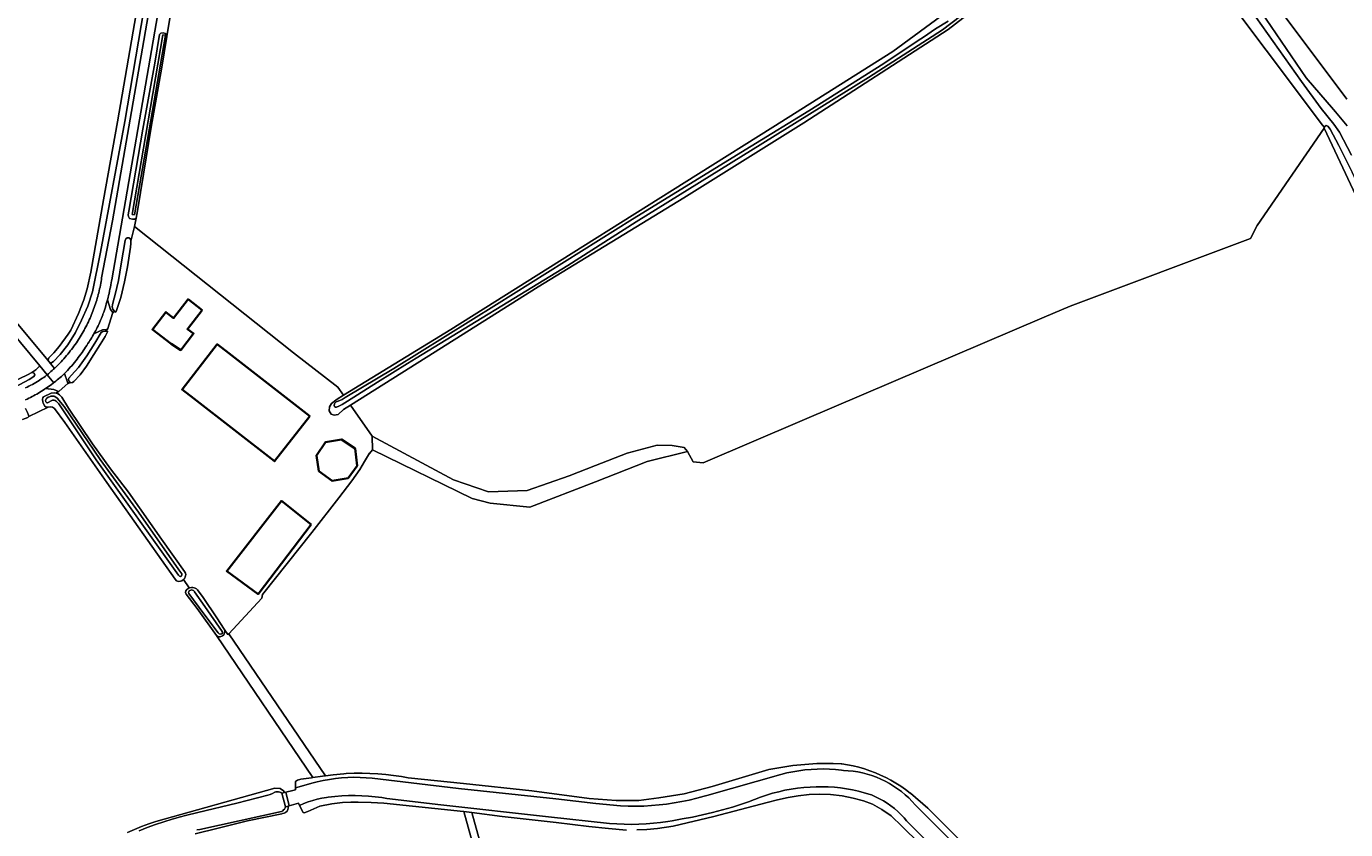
# Model space of a CAD drawing. Header units: metres. Extents: x 152737 to 157444, y 374779 to 378487.
# Tile 9 of 95: x 153806 to 154256, y 375577 to 375851. Entities that reach past the tile are written whole.
import ezdxf
from ezdxf.enums import TextEntityAlignment as Align

# ---------------------------------------------------------------- set-up
doc = ezdxf.new("R2010")
doc.units = ezdxf.units.M
for name, color, linetype, lineweight in [('B-XX-OG-BEBOUWING-GV', 7, 'Continuous', 35), ('B-XX-OG-BEBOUWING-T18', 10, 'Continuous', 18), ('B-XX-OG-TERREIN_CULTUURSCHEIDING-GV', 7, 'Continuous', 18), ('B-XX-OG-TOPOGRAFIE-GV', 7, 'Continuous', 18), ('B-XX-OG-WATER-GV', 130, 'Continuous', 18), ('B-XX-OG-WATER_SLOOT-GV', 120, 'Continuous', 18), ('B-XX-OG-WEG-GV', 7, 'Continuous', 18)]:
    doc.layers.add(name, color=color, linetype=linetype, lineweight=lineweight)
doc.styles.add('NLCS-ISO-M-T18', font='NLCS-ISO.ttf', dxfattribs={"height": 1.8})

msp = doc.modelspace()

# ---------------------------------------------------------------- linework, layer by layer
at = {"layer": 'B-XX-OG-BEBOUWING-GV'}
for points in [[(153865.99, 375754.082), (153861.24, 375757.752), (153856.29, 375751.331), (153853.68, 375753.352), (153849.1, 375747.412), (153855.43, 375742.522), (153858.754, 375740.422), (153863.082, 375746.058), (153860.974, 375747.573)], [(153902.667, 375717.948), (153875.13, 375739.35), (153871.18, 375742.422), (153859.2, 375726.982), (153863.15, 375723.92), (153890.726, 375702.557)], [(153915.779, 375696.8), (153918.824, 375701.027), (153918.158, 375706.897), (153913.547, 375710.003), (153907.998, 375709.02), (153904.955, 375704.537), (153905.809, 375699.243), (153910.294, 375695.88)], [(153903.111, 375680.988), (153893, 375689.068), (153874.416, 375665.188), (153885.048, 375657.34)]]:
    msp.add_lwpolyline(points, close=True, dxfattribs=at)
at = {"layer": 'B-XX-OG-TERREIN_CULTUURSCHEIDING-GV'}
for points in [[(154275.591, 376059.627), (154244.546, 376034.532), (154201.064, 375999.05), (154167.921, 375972.121), (154154.713, 375961.479), (154155.263, 375960.334), (154256.008, 375825.895)], [(154256.008, 375825.895), (154155.263, 375960.334)], [(154160.211, 375880.642), (154120.163, 375849.634), (154070.998, 375817.87), (154030.116, 375792.29), (153980.509, 375762.008), (153942.383, 375737.918), (153916.526, 375721.72), (153923.944, 375711.113), (153951.635, 375696.193), (153963.551, 375692.124), (153976.705, 375692.565), (153991.095, 375697.631), (154000, 375701.089), (154010.776, 375705.274), (154021.028, 375708.002), (154026.106, 375707.924), (154030.266, 375707.261), (154031.439, 375705.87), (154033.271, 375702.355), (154036.732, 375702.034), (154070.408, 375716.404), (154152.928, 375751.617), (154161.746, 375755.379), (154223.218, 375778.431), (154225.435, 375782.865), (154248.34, 375815.965), (154248.368, 375816.221), (154247.747, 375817.054), (154190.476, 375893.295)], [(154190.476, 375893.295), (154247.747, 375817.054), (154248.368, 375816.221), (154248.474, 375816.472), (154248.937, 375816.875), (154249.565, 375816.67), (154250.348, 375815.719), (154253.353, 375810.16), (154257.883, 375800.99)], [(153846.161, 375856.338), (153839.662, 375818.28), (153831.408, 375773.77), (153828.671, 375760.326), (153827.072, 375755.36), (153824.926, 375750.652), (153822.838, 375746.407), (153820.208, 375742.258), (153817.644, 375738.921), (153815.401, 375736.545), (153814.495, 375735.983), (153813.93, 375736.489), (153813.502, 375737.071), (153813.407, 375736.997), (153815.721, 375734.218), (153816.62, 375735.086), (153817.491, 375735.982), (153817.963, 375736.484), (153818.43, 375736.991), (153818.89, 375737.504), (153819.345, 375738.022), (153819.793, 375738.546), (153820.235, 375739.074), (153820.672, 375739.608), (153821.102, 375740.146), (153821.525, 375740.69), (153821.942, 375741.238), (153822.354, 375741.792), (153822.758, 375742.35), (153823.156, 375742.912), (153823.547, 375743.48), (153823.932, 375744.051), (153824.132, 375744.354), (153824.477, 375744.912), (153824.816, 375745.474), (153825.148, 375746.04), (153825.472, 375746.61), (153825.79, 375747.184), (153826.101, 375747.762), (153826.405, 375748.344), (153826.701, 375748.929), (153826.99, 375749.518), (153827.273, 375750.11), (153827.548, 375750.706), (153827.815, 375751.305), (153828.076, 375751.907), (153828.329, 375752.513), (153828.574, 375753.121), (153828.812, 375753.733), (153829.043, 375754.347), (153829.266, 375754.964), (153829.482, 375755.584), (153829.69, 375756.206), (153829.891, 375756.831), (153830.083, 375757.458), (153830.269, 375758.087), (153830.446, 375758.719), (153830.616, 375759.353), (153830.778, 375759.989), (153830.932, 375760.626), (153831.078, 375761.266), (153831.217, 375761.907), (153831.348, 375762.55), (153831.471, 375763.195), (153831.586, 375763.841), (153831.693, 375764.488), (153831.78, 375765.051), (153835.51, 375784.412), (153853.15, 375886.534)], [(153855.033, 375853.485), (153853.938, 375847.188), (153852.23, 375836.845), (153848.647, 375816.305), (153846.078, 375800.379), (153844.012, 375787.854), (153843.563, 375785.388), (153842.936, 375782.547), (153897.174, 375739.52), (153912.259, 375727.821), (153914.161, 375725.101), (153950.74, 375747.45), (153991.736, 375773.262), (154035.113, 375800.451), (154060.454, 375816.335), (154101.317, 375842.174), (154141.954, 375872.064)], [(154257.677, 375806.855), (154253.56, 375814.599), (154251.626, 375817.37), (154247.236, 375822.676), (154240.557, 375831.852), (154219.397, 375861.984)], [(153710.72, 375860.297), (153813.407, 375736.997), (153813.502, 375737.071), (153813.793, 375737.767), (153815.537, 375739.46), (153817.318, 375741.616), (153820.385, 375745.858), (153821.285, 375747.206), (153823.879, 375752.839), (153825.674, 375757.586), (153826.848, 375761.351), (153828.053, 375766.988), (153832.429, 375791.566), (153837.165, 375818.142), (153843.589, 375854.903)], [(153851.94, 375860.92), (153835.19, 375764.312), (153835.148, 375764.056), (153835.025, 375763.332), (153834.894, 375762.61), (153834.755, 375761.889), (153834.608, 375761.17), (153834.453, 375760.453), (153834.291, 375759.737), (153834.121, 375759.023), (153833.943, 375758.311), (153833.757, 375757.601), (153834.83, 375754.311), (153835.589, 375753.181), (153835.646, 375753.097), (153836.043, 375753.778), (153835.568, 375754.352), (153835.352, 375755.148), (153835.454, 375755.819), (153835.673, 375756.834), (153836.338, 375759.355), (153836.969, 375761.791), (153837.491, 375764.102), (153838.453, 375769.859), (153839.74, 375777.758), (153840.048, 375778.378), (153840.485, 375778.639), (153841.082, 375778.616), (153841.575, 375778.32), (153841.768, 375777.58), (153842.936, 375782.547), (153843.563, 375785.388), (153843.089, 375785.058), (153842.299, 375785.043), (153841.316, 375785.221), (153840.917, 375785.895), (153840.86, 375786.513), (153841.049, 375787.769), (153845.792, 375815.702), (153849.845, 375838.206), (153851.513, 375847.921), (153851.954, 375848.415), (153852.71, 375848.492), (153853.528, 375848.225), (153853.897, 375847.671), (153853.938, 375847.188), (153855.033, 375853.485)], [(154225.168, 375858.138), (154242.23, 375833.141), (154251.497, 375822.342), (154252.176, 375821.551), (154256.155, 375816.822)], [(154263.659, 375783.487), (154248.34, 375815.965), (154225.435, 375782.865), (154223.218, 375778.431), (154161.746, 375755.379), (154152.928, 375751.617), (154070.408, 375716.404), (154036.732, 375702.034), (154033.271, 375702.355), (154031.439, 375705.87), (154017.696, 375702.472), (154000, 375695.616), (153977.65, 375686.956), (153964.203, 375688.286), (153957.997, 375689.911), (153924.009, 375706.462), (153923.081, 375705.261), (153923.01, 375705.294), (153921.362, 375702.466), (153919.713, 375699.79), (153916.981, 375695.865), (153912.614, 375690.171), (153903.357, 375678.342), (153886.556, 375657.143), (153886.328, 375655.924), (153875.097, 375643.807), (153908.093, 375595.423), (153910.618, 375595.724), (153914.269, 375596.113), (153915.126, 375596.197), (153917.817, 375596.296), (153920.511, 375596.314), (153923.203, 375596.252), (153925.893, 375596.11), (153928.577, 375595.888), (153931.254, 375595.587), (153933.92, 375595.207), (153936.243, 375594.809), (153955.019, 375592.816), (153978.356, 375590.323), (153997.882, 375587.751), (154007.122, 375587.009), (154014.798, 375587.064), (154021.66, 375587.922), (154030.25, 375589.253), (154039.812, 375591.804), (154059.105, 375597.541), (154061.809, 375598.083), (154064.528, 375598.546), (154067.258, 375598.93), (154069.999, 375599.235), (154072.748, 375599.46), (154075.502, 375599.605), (154078.259, 375599.67), (154081.016, 375599.656), (154083.772, 375599.561), (154084.016, 375599.549), (154085.958, 375599.233), (154087.886, 375598.838), (154089.796, 375598.366), (154091.686, 375597.816), (154093.551, 375597.19), (154095.39, 375596.488), (154097.199, 375595.713), (154098.974, 375594.864), (154100.714, 375593.944), (154102.414, 375592.954), (154104.074, 375591.896), (154105.688, 375590.771), (154107.256, 375589.582), (154107.374, 375589.488), (154113.221, 375584.424), (154141.066, 375556.69)], [(153805.828, 375727.543), (153806.427, 375727.834), (153807.022, 375728.133), (153807.613, 375728.438), (153808.201, 375728.751), (153808.785, 375729.071), (153809.365, 375729.398), (153809.941, 375729.732), (153810.161, 375729.862), (153810.635, 375730.175), (153811.104, 375730.495), (153811.569, 375730.821), (153812.03, 375731.154), (153812.486, 375731.493), (153812.936, 375731.838), (153813.196, 375732.042), (153810.712, 375735.037), (153809.302, 375733.684), (153808.011, 375732.762), (153808.796, 375732.615), (153808.997, 375731.996), (153808.641, 375731.42), (153807.071, 375730.427), (153802.147, 375727.859)], [(153805.884, 375720.571), (153806.503, 375719.136), (153806.877, 375718.269), (153806.974, 375717.835), (153813.579, 375720.939), (153812.913, 375721.024), (153812.316, 375721.452), (153811.833, 375722.436), (153811.688, 375722.731), (153811.593, 375723.693), (153811.732, 375724.191), (153812.018, 375724.527), (153814.533, 375725.72), (153815.811, 375725.874), (153816.293, 375725.774), (153817.031, 375726.361), (153815.446, 375727.066), (153812.7, 375727.321), (153812.319, 375727.068), (153811.802, 375726.733), (153811.28, 375726.405), (153810.755, 375726.084), (153810.225, 375725.769), (153809.691, 375725.462), (153809.153, 375725.161), (153808.611, 375724.867), (153808.066, 375724.58), (153807.517, 375724.301), (153806.964, 375724.029), (153806.407, 375723.763), (153805.848, 375723.506)], [(153840.611, 375576.175), (153842.983, 375577.212), (153845.386, 375578.176), (153847.816, 375579.068), (153850.271, 375579.886), (153890.805, 375591.2), (153892.615, 375591.169), (153893.741, 375590.352), (153894.11, 375589.743), (153894.549, 375589.852), (153896.885, 375590.445), (153897.87, 375590.695), (153897.851, 375591.317), (153897.829, 375592.01), (153897.783, 375593.514), (153898.467, 375593.981), (153899.688, 375594.284), (153903.326, 375594.809), (153903.739, 375594.863), (153870.942, 375643.254), (153864.309, 375652.437), (153860.559, 375657.324), (153860.369, 375657.902), (153860.492, 375658.499), (153860.757, 375658.849), (153861.115, 375659.136), (153861.645, 375659.411), (153859.625, 375662.249), (153859.082, 375661.892), (153858.676, 375661.744), (153857.92, 375661.666), (153857.312, 375661.888), (153856.88, 375662.37), (153833.546, 375695.329), (153819.224, 375715.745), (153815.718, 375720.545), (153815.067, 375720.991), (153814.318, 375721.123), (153813.579, 375720.939), (153806.974, 375717.835), (153806.679, 375717.456), (153804.86, 375716.782)], [(154128.015, 375555.184), (154104.536, 375578.214), (154100.731, 375581.808), (154097.638, 375583.965), (154094.373, 375585.75), (154091.343, 375586.923), (154087.873, 375587.831), (154084.069, 375588.609), (154080.074, 375589.061), (154076.49, 375589.209), (154072.821, 375589.025), (154069.094, 375588.583), (154065.694, 375588.017), (154062.068, 375587.234), (154058.544, 375586.307), (154040.374, 375581.538), (154026.535, 375578.351), (154021.175, 375577.507), (154017.521, 375577.146), (154014.077, 375576.994)], [(153999.941, 375421.617), (153955.228, 375583.243), (153955.057, 375583.264), (153927.894, 375586.115), (153923.661, 375586.395), (153919.189, 375586.416), (153916.711, 375586.446), (153913.818, 375586.379), (153910.196, 375585.915), (153906.133, 375585.138), (153902.078, 375583.338), (153900.772, 375582.887), (153900.433, 375582.899), (153899.224, 375585.345), (153898.832, 375586.14), (153895.716, 375585.178), (153895.274, 375585.068), (153895.297, 375584.424), (153895.215, 375583.987), (153894.971, 375583.413), (153894.379, 375582.943), (153893.928, 375582.712), (153893.446, 375582.554), (153893.217, 375582.507), (153881.417, 375580.098), (153871.506, 375577.619), (153863.663, 375575.72)], [(154010.644, 375576.898), (154004.457, 375577.527), (153997.715, 375578.197), (153986.615, 375579.554), (153968.267, 375581.64), (153957.875, 375582.918), (154000, 375431.188)]]:
    msp.add_lwpolyline(points, dxfattribs=at)
for points in [[(153657.636, 375701.749), (153659.306, 375702.105), (153659.751, 375702.344), (153660.413, 375702.504), (153691.53, 375708.155), (153724.231, 375714.069), (153753.926, 375719.595), (153782.008, 375724.829), (153786.713, 375725.703), (153791.198, 375726.716), (153792.921, 375726.965), (153796.546, 375727.877), (153800.352, 375729.098), (153803.956, 375730.745), (153806.556, 375731.978), (153808.011, 375732.762), (153809.302, 375733.684), (153810.712, 375735.037), (153707.94, 375858.977), (153593.942, 375803.283)], [(153859.625, 375662.249), (153861.645, 375659.411), (153862.348, 375659.573), (153862.807, 375659.574), (153863.26, 375659.496), (153863.692, 375659.341), (153864.092, 375659.114), (153864.465, 375658.8), (153866.345, 375656.164), (153870.99, 375649.245), (153873.544, 375645.407), (153874.793, 375643.529), (153875.097, 375643.807), (153886.328, 375655.924), (153886.556, 375657.143), (153903.357, 375678.342), (153912.614, 375690.171), (153916.981, 375695.865), (153919.713, 375699.79), (153921.362, 375702.466), (153923.01, 375705.294), (153923.081, 375705.261), (153924.009, 375706.462), (153923.944, 375711.113), (153916.526, 375721.72), (153914.173, 375720.246), (153912.387, 375718.552), (153911.049, 375718.28), (153909.932, 375718.618), (153909.295, 375719.758), (153909.359, 375721.16), (153910.046, 375722.265), (153911.984, 375723.771), (153914.161, 375725.101), (153912.259, 375727.821), (153897.174, 375739.52), (153842.936, 375782.547), (153841.768, 375777.58), (153841.729, 375776.779), (153841.612, 375775.474), (153840.602, 375768.734), (153839.515, 375763.681), (153838.332, 375758.36), (153836.736, 375753.573), (153836.374, 375753.379), (153836.043, 375753.778), (153835.646, 375753.097), (153835.589, 375753.181), (153833.811, 375747.491), (153833.311, 375747.435), (153833.057, 375746.845), (153833.721, 375746.919), (153833.765, 375746.607), (153832.973, 375745.101), (153831.226, 375742.288), (153829.125, 375738.89), (153826.603, 375734.929), (153824.426, 375732.031), (153822.276, 375729.731), (153821.871, 375729.383), (153821.304, 375729.31), (153821.021, 375729.529), (153820.447, 375729.073), (153820.402, 375729.151), (153817.212, 375726.28), (153817.031, 375726.361), (153816.293, 375725.774), (153816.588, 375725.713), (153817.438, 375725.186), (153818.165, 375724.439), (153820.521, 375720.648), (153828.707, 375708.459), (153834.742, 375700.019), (153840.881, 375692.017), (153852.145, 375676.076), (153860.023, 375665.029), (153860.294, 375664.5), (153860.419, 375664.057), (153860.381, 375663.582), (153860.264, 375663.166), (153860.072, 375662.779)], [(153865.99, 375754.082), (153860.974, 375747.573), (153863.082, 375746.058), (153858.754, 375740.422), (153855.43, 375742.522), (153849.1, 375747.412), (153853.68, 375753.352), (153856.29, 375751.331), (153861.24, 375757.752)], [(153819.124, 375732.488), (153820.19, 375729.516), (153820.402, 375729.151), (153820.447, 375729.073), (153821.021, 375729.529), (153820.75, 375729.739), (153820.506, 375730.363), (153820.62, 375730.913), (153821.514, 375731.875), (153823.874, 375734.547), (153826.696, 375738.43), (153829.451, 375742.833), (153831.605, 375746.463), (153832.225, 375746.752), (153833.057, 375746.845), (153833.311, 375747.435), (153832.013, 375747.289), (153829.169, 375746.01), (153829.002, 375745.717), (153828.7, 375745.201), (153828.391, 375744.688), (153828.075, 375744.181), (153827.753, 375743.677), (153827.484, 375743.236), (153827.105, 375742.626), (153826.718, 375742.02), (153826.325, 375741.419), (153825.925, 375740.822), (153825.519, 375740.229), (153825.106, 375739.641), (153824.686, 375739.058), (153824.26, 375738.48), (153823.828, 375737.906), (153823.389, 375737.337), (153822.944, 375736.773), (153822.492, 375736.214), (153822.035, 375735.66), (153821.571, 375735.111), (153821.102, 375734.567), (153820.626, 375734.029), (153820.144, 375733.496), (153819.638, 375732.988)], [(153902.667, 375717.948), (153890.726, 375702.557), (153863.15, 375723.92), (153859.2, 375726.982), (153871.18, 375742.422), (153875.13, 375739.35)], [(153915.779, 375696.8), (153910.294, 375695.88), (153905.809, 375699.243), (153904.955, 375704.537), (153907.998, 375709.02), (153913.547, 375710.003), (153918.158, 375706.897), (153918.824, 375701.027)], [(153903.111, 375680.988), (153885.048, 375657.34), (153874.416, 375665.188), (153893, 375689.068)], [(153870.942, 375643.254), (153903.739, 375594.863), (153906.97, 375595.289), (153908.093, 375595.423), (153875.097, 375643.807), (153874.793, 375643.529), (153873.544, 375645.407), (153873.716, 375644.893), (153873.687, 375644.141), (153873.38, 375643.501), (153872.902, 375643.062), (153872.194, 375642.804), (153871.583, 375642.824)]]:
    msp.add_lwpolyline(points, close=True, dxfattribs=at)
at = {"layer": 'B-XX-OG-TOPOGRAFIE-GV'}
msp.add_lwpolyline([(153894.364, 375584.841), (153895.274, 375585.068), (153895.716, 375585.178), (153894.549, 375589.852), (153894.11, 375589.743), (153893.198, 375589.515)], close=True, dxfattribs=at)
at = {"layer": 'B-XX-OG-WATER-GV'}
for points in [[(153843.589, 375854.903), (153837.165, 375818.142), (153832.429, 375791.566), (153828.053, 375766.988), (153826.848, 375761.351), (153825.674, 375757.586), (153823.879, 375752.839), (153821.285, 375747.206), (153820.385, 375745.858), (153817.318, 375741.616), (153815.537, 375739.46), (153813.793, 375737.767), (153813.502, 375737.071), (153813.93, 375736.489), (153814.495, 375735.983), (153815.401, 375736.545), (153817.644, 375738.921), (153820.208, 375742.258), (153822.838, 375746.407), (153824.926, 375750.652), (153827.072, 375755.36), (153828.671, 375760.326), (153831.408, 375773.77), (153839.662, 375818.28), (153846.161, 375856.338)], [(154120.149, 375852.509), (154115.939, 375849.81), (154111.773, 375847.044), (154110.033, 375845.859), (154098.331, 375838.007), (154072.698, 375821.972), (154053.062, 375809.937), (154012.667, 375784.98), (153966.301, 375756.001), (153931.274, 375734.191), (153914.767, 375724.235), (153913.737, 375723.614), (153913.455, 375723.493), (153911.983, 375722.915), (153911.695, 375722.796), (153911.447, 375722.609), (153911.254, 375722.364), (153911.156, 375722.157), (153911.003, 375721.603), (153911.096, 375721.193), (153911.442, 375720.954), (153911.778, 375720.976), (153912.635, 375721.322), (153913.46, 375721.74), (153913.704, 375721.882), (153915.578, 375723.076), (153925.74, 375729.499), (153935.945, 375735.854), (153938.972, 375737.72), (153990.616, 375769.252), (154013.845, 375784.143), (154057.026, 375810.907), (154093.003, 375833.253), (154118.292, 375849.525), (154124.448, 375854.139)], [(154128.741, 375565.824), (154109, 375585.559), (154107.938, 375586.732), (154106.776, 375587.899), (154105.559, 375589.008), (154104.289, 375590.058), (154102.969, 375591.044), (154101.604, 375591.965), (154100.195, 375592.818), (154098.746, 375593.603), (154097.261, 375594.316), (154095.743, 375594.956), (154094.196, 375595.521), (154092.624, 375596.011), (154091.029, 375596.424), (154089.416, 375596.759), (154087.789, 375597.015), (154086.151, 375597.193), (154084.507, 375597.29), (154083.892, 375597.369), (154081.816, 375597.583), (154079.733, 375597.717), (154077.646, 375597.772), (154075.559, 375597.747), (154073.474, 375597.641), (154071.395, 375597.456), (154069.325, 375597.191), (154067.266, 375596.847), (154065.222, 375596.425), (154063.195, 375595.925), (154037.939, 375588.779), (154037.07, 375588.52), (154034.548, 375587.823), (154032.005, 375587.203), (154029.445, 375586.661), (154026.869, 375586.198), (154024.28, 375585.814), (154021.681, 375585.509), (154019.073, 375585.284), (154016.46, 375585.138), (154013.844, 375585.073), (154011.227, 375585.087), (154008.611, 375585.182), (154000.18, 375585.992), (153986.575, 375587.555), (153953.379, 375591.109), (153923.997, 375594.629), (153921.907, 375594.81), (153919.811, 375594.911), (153917.713, 375594.931), (153915.615, 375594.872), (153913.522, 375594.733), (153911.435, 375594.515), (153909.358, 375594.216), (153907.294, 375593.839), (153905.246, 375593.384), (153903.878, 375593.033), (153897.851, 375591.317), (153897.87, 375590.695), (153896.885, 375590.445), (153894.549, 375589.852), (153895.716, 375585.178), (153898.832, 375586.14), (153899.224, 375585.345), (153900.69, 375585.986), (153902.186, 375586.553), (153903.709, 375587.044), (153905.254, 375587.459), (153906.818, 375587.796), (153908.397, 375588.054), (153909.005, 375588.132), (153911.28, 375588.398), (153913.563, 375588.585), (153915.851, 375588.691), (153918.142, 375588.718), (153920.432, 375588.665), (153922.718, 375588.532), (153924.999, 375588.319), (153927.271, 375588.026), (153928.996, 375587.75), (153947.392, 375585.594), (153984.012, 375581.5), (154004.813, 375579.244), (154007.299, 375579.047), (154009.789, 375578.931), (154012.282, 375578.894), (154014.775, 375578.937), (154017.265, 375579.061), (154019.75, 375579.264), (154022.227, 375579.546), (154024.694, 375579.908), (154026.15, 375580.16), (154029.623, 375580.738), (154033.082, 375581.395), (154036.524, 375582.13), (154039.95, 375582.943), (154043.356, 375583.833), (154046.74, 375584.801), (154050.102, 375585.845), (154052.174, 375586.531), (154054.177, 375587.383), (154056.209, 375588.161), (154058.269, 375588.864), (154060.353, 375589.491), (154062.459, 375590.04), (154064.584, 375590.512), (154066.725, 375590.906), (154068.878, 375591.22), (154071.042, 375591.456), (154073.213, 375591.611), (154075.217, 375591.684), (154077.289, 375591.71), (154079.361, 375591.656), (154081.43, 375591.524), (154083.492, 375591.313), (154085.545, 375591.022), (154087.585, 375590.654), (154089.609, 375590.208), (154091.614, 375589.685), (154093.597, 375589.086), (154094.078, 375588.928), (154095.479, 375588.328), (154096.846, 375587.655), (154098.176, 375586.912), (154099.466, 375586.1), (154100.711, 375585.221), (154101.908, 375584.278), (154103.054, 375583.274), (154104.145, 375582.21), (154105.18, 375581.092), (154106.011, 375580.1), (154127.125, 375558.869)], [(153864.189, 375576.995), (153865.25, 375577.19), (153893.102, 375583.338), (153893.468, 375583.538), (153893.789, 375583.805), (153894.053, 375584.128), (153894.251, 375584.495), (153894.364, 375584.841), (153893.198, 375589.515), (153892.797, 375589.745), (153892.507, 375589.86), (153892.057, 375589.966), (153891.596, 375589.994), (153891.136, 375589.942), (153890.736, 375589.827), (153889.995, 375589.423), (153889.218, 375589.09), (153888.373, 375588.821), (153877.786, 375586.129), (153864.569, 375582.904), (153860.289, 375581.881), (153858.661, 375581.477), (153855.782, 375580.679), (153852.925, 375579.805), (153850.093, 375578.854), (153847.287, 375577.827), (153844.509, 375576.726)]]:
    msp.add_lwpolyline(points, dxfattribs=at)
for points in [[(153853.511, 375847.689), (153852.641, 375847.802), (153848.433, 375823.157), (153842.169, 375786.623), (153842.982, 375786.452)], [(154263.659, 375783.487), (154264.27, 375783.511), (154265.257, 375784.393), (154265.31, 375785.072), (154261.484, 375793.202), (154257.883, 375800.99), (154253.353, 375810.16), (154250.348, 375815.719), (154249.565, 375816.67), (154248.937, 375816.875), (154248.474, 375816.472), (154248.368, 375816.221), (154248.34, 375815.965)], [(153836.043, 375753.778), (153836.374, 375753.379), (153836.736, 375753.573), (153838.332, 375758.36), (153839.515, 375763.681), (153840.602, 375768.734), (153841.612, 375775.474), (153841.729, 375776.779), (153841.768, 375777.58), (153841.575, 375778.32), (153841.082, 375778.616), (153840.485, 375778.639), (153840.048, 375778.378), (153839.74, 375777.758), (153838.453, 375769.859), (153837.491, 375764.102), (153836.969, 375761.791), (153836.338, 375759.355), (153835.673, 375756.834), (153835.454, 375755.819), (153835.352, 375755.148), (153835.568, 375754.352)], [(153821.021, 375729.529), (153821.304, 375729.31), (153821.871, 375729.383), (153822.276, 375729.731), (153824.426, 375732.031), (153826.603, 375734.929), (153829.125, 375738.89), (153831.226, 375742.288), (153832.973, 375745.101), (153833.765, 375746.607), (153833.721, 375746.919), (153833.057, 375746.845), (153832.225, 375746.752), (153831.605, 375746.463), (153829.451, 375742.833), (153826.696, 375738.43), (153823.874, 375734.547), (153821.514, 375731.875), (153820.62, 375730.913), (153820.506, 375730.363), (153820.75, 375729.739)], [(153808.011, 375732.762), (153806.556, 375731.978), (153803.956, 375730.745), (153800.352, 375729.098), (153796.546, 375727.877), (153792.921, 375726.965), (153791.198, 375726.716), (153790.771, 375726.357), (153790.84, 375725.43), (153790.95, 375725.028), (153791.399, 375724.966), (153792.624, 375725.106), (153796.718, 375726.1), (153802.147, 375727.859), (153807.071, 375730.427), (153808.641, 375731.42), (153808.997, 375731.996), (153808.796, 375732.615)], [(153819.058, 375721.224), (153816.615, 375724.114), (153815.841, 375724.639), (153815.583, 375724.705), (153815.108, 375724.761), (153814.899, 375724.761), (153814.425, 375724.703), (153813.966, 375724.566), (153813.537, 375724.356), (153813.149, 375724.076), (153812.866, 375723.803), (153812.729, 375723.544), (153812.667, 375723.257), (153812.723, 375722.822), (153813.078, 375722.502), (153813.287, 375722.517), (153814.748, 375723.23), (153815.028, 375723.346), (153815.283, 375723.39), (153815.601, 375723.372), (153815.904, 375723.276), (153816.264, 375723.026), (153817.201, 375722.145), (153829.944, 375703.069), (153858.002, 375663.749), (153858.253, 375663.409), (153858.667, 375663.327), (153858.995, 375663.506), (153859.148, 375663.9), (153859.077, 375664.179), (153858.071, 375665.597), (153844.387, 375685.2), (153831.23, 375703.181)], [(153866.972, 375653.06), (153863.466, 375658.147), (153863.329, 375658.327), (153863.088, 375658.531), (153862.775, 375658.677), (153862.462, 375658.732), (153862.146, 375658.707), (153861.819, 375658.59), (153861.617, 375658.422), (153861.475, 375658.2), (153861.404, 375657.755), (153861.471, 375657.5), (153866.6, 375650.661), (153871.462, 375644.176), (153871.778, 375643.805), (153872.251, 375643.661), (153872.736, 375643.772), (153872.947, 375644.15), (153872.837, 375644.549)], [(153957.875, 375582.918), (153955.228, 375583.243), (153999.941, 375421.617), (154000, 375421.632), (154002.481, 375422.252), (154000, 375431.188)]]:
    msp.add_lwpolyline(points, close=True, dxfattribs=at)
at = {"layer": 'B-XX-OG-WATER_SLOOT-GV'}
for points in [[(154141.954, 375872.064), (154101.317, 375842.174), (154060.454, 375816.335), (154035.113, 375800.451), (153991.736, 375773.262), (153950.74, 375747.45), (153914.161, 375725.101), (153911.984, 375723.771), (153910.046, 375722.265), (153909.359, 375721.16), (153909.295, 375719.758), (153909.932, 375718.618), (153911.049, 375718.28), (153912.387, 375718.552), (153914.173, 375720.246), (153916.526, 375721.72), (153942.383, 375737.918), (153980.509, 375762.008), (154030.116, 375792.29), (154070.998, 375817.87), (154120.163, 375849.634), (154160.211, 375880.642)], [(154124.448, 375854.139), (154118.292, 375849.525), (154093.003, 375833.253), (154057.026, 375810.907), (154013.845, 375784.143), (153990.616, 375769.252), (153938.972, 375737.72), (153935.945, 375735.854), (153925.74, 375729.499), (153915.578, 375723.076), (153913.704, 375721.882), (153913.46, 375721.74), (153912.635, 375721.322), (153911.778, 375720.976), (153911.442, 375720.954), (153911.096, 375721.193), (153911.003, 375721.603), (153911.156, 375722.157), (153911.254, 375722.364), (153911.447, 375722.609), (153911.695, 375722.796), (153911.983, 375722.915), (153913.455, 375723.493), (153913.737, 375723.614), (153914.767, 375724.235), (153931.274, 375734.191), (153966.301, 375756.001), (154012.667, 375784.98), (154053.062, 375809.937), (154072.698, 375821.972), (154098.331, 375838.007), (154110.033, 375845.859), (154111.773, 375847.044), (154115.939, 375849.81), (154120.149, 375852.509)], [(153804.86, 375716.782), (153806.679, 375717.456), (153806.974, 375717.835), (153806.877, 375718.269), (153806.503, 375719.136), (153805.884, 375720.571)], [(154141.066, 375556.69), (154113.221, 375584.424), (154107.374, 375589.488), (154107.256, 375589.582), (154105.688, 375590.771), (154104.074, 375591.896), (154102.414, 375592.954), (154100.714, 375593.944), (154098.974, 375594.864), (154097.199, 375595.713), (154095.39, 375596.488), (154093.551, 375597.19), (154091.686, 375597.816), (154089.796, 375598.366), (154087.886, 375598.838), (154085.958, 375599.233), (154084.016, 375599.549), (154083.772, 375599.561), (154081.016, 375599.656), (154078.259, 375599.67), (154075.502, 375599.605), (154072.748, 375599.46), (154069.999, 375599.235), (154067.258, 375598.93), (154064.528, 375598.546), (154061.809, 375598.083), (154059.105, 375597.541), (154039.812, 375591.804), (154030.25, 375589.253), (154021.66, 375587.922), (154014.798, 375587.064), (154007.122, 375587.009), (153997.882, 375587.751), (153978.356, 375590.323), (153955.019, 375592.816), (153936.243, 375594.809), (153933.92, 375595.207), (153931.254, 375595.587), (153928.577, 375595.888), (153925.893, 375596.11), (153923.203, 375596.252), (153920.511, 375596.314), (153917.817, 375596.296), (153915.126, 375596.197), (153914.269, 375596.113), (153910.618, 375595.724), (153908.093, 375595.423), (153906.97, 375595.289), (153903.739, 375594.863), (153903.326, 375594.809), (153899.688, 375594.284), (153898.467, 375593.981), (153897.783, 375593.514), (153897.829, 375592.01), (153897.851, 375591.317), (153903.878, 375593.033), (153905.246, 375593.384), (153907.294, 375593.839), (153909.358, 375594.216), (153911.435, 375594.515), (153913.522, 375594.733), (153915.615, 375594.872), (153917.713, 375594.931), (153919.811, 375594.911), (153921.907, 375594.81), (153923.997, 375594.629), (153953.379, 375591.109), (153986.575, 375587.555), (154000.18, 375585.992), (154008.611, 375585.182), (154011.227, 375585.087), (154013.844, 375585.073), (154016.46, 375585.138), (154019.073, 375585.284), (154021.681, 375585.509), (154024.28, 375585.814), (154026.869, 375586.198), (154029.445, 375586.661), (154032.005, 375587.203), (154034.548, 375587.823), (154037.07, 375588.52), (154037.939, 375588.779), (154063.195, 375595.925), (154065.222, 375596.425), (154067.266, 375596.847), (154069.325, 375597.191), (154071.395, 375597.456), (154073.474, 375597.641), (154075.559, 375597.747), (154077.646, 375597.772), (154079.733, 375597.717), (154081.816, 375597.583), (154083.892, 375597.369), (154084.507, 375597.29), (154086.151, 375597.193), (154087.789, 375597.015), (154089.416, 375596.759), (154091.029, 375596.424), (154092.624, 375596.011), (154094.196, 375595.521), (154095.743, 375594.956), (154097.261, 375594.316), (154098.746, 375593.603), (154100.195, 375592.818), (154101.604, 375591.965), (154102.969, 375591.044), (154104.289, 375590.058), (154105.559, 375589.008), (154106.776, 375587.899), (154107.938, 375586.732), (154109, 375585.559), (154128.741, 375565.824)], [(154127.125, 375558.869), (154106.011, 375580.1), (154105.18, 375581.092), (154104.145, 375582.21), (154103.054, 375583.274), (154101.908, 375584.278), (154100.711, 375585.221), (154099.466, 375586.1), (154098.176, 375586.912), (154096.846, 375587.655), (154095.479, 375588.328), (154094.078, 375588.928), (154093.597, 375589.086), (154091.614, 375589.685), (154089.609, 375590.208), (154087.585, 375590.654), (154085.545, 375591.022), (154083.492, 375591.313), (154081.43, 375591.524), (154079.361, 375591.656), (154077.289, 375591.71), (154075.217, 375591.684), (154073.213, 375591.611), (154071.042, 375591.456), (154068.878, 375591.22), (154066.725, 375590.906), (154064.584, 375590.512), (154062.459, 375590.04), (154060.353, 375589.491), (154058.269, 375588.864), (154056.209, 375588.161), (154054.177, 375587.383), (154052.174, 375586.531), (154050.102, 375585.845), (154046.74, 375584.801), (154043.356, 375583.833), (154039.95, 375582.943), (154036.524, 375582.13), (154033.082, 375581.395), (154029.623, 375580.738), (154026.15, 375580.16), (154024.694, 375579.908), (154022.227, 375579.546), (154019.75, 375579.264), (154017.265, 375579.061), (154014.775, 375578.937), (154012.282, 375578.894), (154009.789, 375578.931), (154007.299, 375579.047), (154004.813, 375579.244), (153984.012, 375581.5), (153947.392, 375585.594), (153928.996, 375587.75), (153927.271, 375588.026), (153924.999, 375588.319), (153922.718, 375588.532), (153920.432, 375588.665), (153918.142, 375588.718), (153915.851, 375588.691), (153913.563, 375588.585), (153911.28, 375588.398), (153909.005, 375588.132), (153908.397, 375588.054), (153906.818, 375587.796), (153905.254, 375587.459), (153903.709, 375587.044), (153902.186, 375586.553), (153900.69, 375585.986), (153899.224, 375585.345), (153900.433, 375582.899), (153900.772, 375582.887), (153902.078, 375583.338), (153906.133, 375585.138), (153910.196, 375585.915), (153913.818, 375586.379), (153916.711, 375586.446), (153919.189, 375586.416), (153923.661, 375586.395), (153927.894, 375586.115), (153955.057, 375583.264), (153955.228, 375583.243), (153957.875, 375582.918), (153968.267, 375581.64), (153986.615, 375579.554), (153997.715, 375578.197), (154004.457, 375577.527), (154010.644, 375576.898)], [(153844.509, 375576.726), (153847.287, 375577.827), (153850.093, 375578.854), (153852.925, 375579.805), (153855.782, 375580.679), (153858.661, 375581.477), (153860.289, 375581.881), (153864.569, 375582.904), (153877.786, 375586.129), (153888.373, 375588.821), (153889.218, 375589.09), (153889.995, 375589.423), (153890.736, 375589.827), (153891.136, 375589.942), (153891.596, 375589.994), (153892.057, 375589.966), (153892.507, 375589.86), (153892.797, 375589.745), (153893.198, 375589.515), (153894.11, 375589.743), (153893.741, 375590.352), (153892.615, 375591.169), (153890.805, 375591.2), (153850.271, 375579.886), (153847.816, 375579.068), (153845.386, 375578.176), (153842.983, 375577.212), (153840.611, 375576.175)], [(154014.077, 375576.994), (154017.521, 375577.146), (154021.175, 375577.507), (154026.535, 375578.351), (154040.374, 375581.538), (154058.544, 375586.307), (154062.068, 375587.234), (154065.694, 375588.017), (154069.094, 375588.583), (154072.821, 375589.025), (154076.49, 375589.209), (154080.074, 375589.061), (154084.069, 375588.609), (154087.873, 375587.831), (154091.343, 375586.923), (154094.373, 375585.75), (154097.638, 375583.965), (154100.731, 375581.808), (154104.536, 375578.214), (154128.015, 375555.184)], [(153863.663, 375575.72), (153871.506, 375577.619), (153881.417, 375580.098), (153893.217, 375582.507), (153893.446, 375582.554), (153893.928, 375582.712), (153894.379, 375582.943), (153894.971, 375583.413), (153895.215, 375583.987), (153895.297, 375584.424), (153895.274, 375585.068), (153894.364, 375584.841), (153894.251, 375584.495), (153894.053, 375584.128), (153893.789, 375583.805), (153893.468, 375583.538), (153893.102, 375583.338), (153865.25, 375577.19), (153864.189, 375576.995)]]:
    msp.add_lwpolyline(points, dxfattribs=at)
for points in [[(153843.563, 375785.388), (153844.012, 375787.854), (153846.078, 375800.379), (153848.647, 375816.305), (153852.23, 375836.845), (153853.938, 375847.188), (153853.897, 375847.671), (153853.528, 375848.225), (153852.71, 375848.492), (153851.954, 375848.415), (153851.513, 375847.921), (153849.845, 375838.206), (153845.792, 375815.702), (153841.049, 375787.769), (153840.86, 375786.513), (153840.917, 375785.895), (153841.316, 375785.221), (153842.299, 375785.043), (153843.089, 375785.058)], [(153853.511, 375847.689), (153842.982, 375786.452), (153842.169, 375786.623), (153848.433, 375823.157), (153852.641, 375847.802)], [(153813.579, 375720.939), (153814.318, 375721.123), (153815.067, 375720.991), (153815.718, 375720.545), (153819.224, 375715.745), (153833.546, 375695.329), (153856.88, 375662.37), (153857.312, 375661.888), (153857.92, 375661.666), (153858.676, 375661.744), (153859.082, 375661.892), (153859.625, 375662.249), (153860.072, 375662.779), (153860.264, 375663.166), (153860.381, 375663.582), (153860.419, 375664.057), (153860.294, 375664.5), (153860.023, 375665.029), (153852.145, 375676.076), (153840.881, 375692.017), (153834.742, 375700.019), (153828.707, 375708.459), (153820.521, 375720.648), (153818.165, 375724.439), (153817.438, 375725.186), (153816.588, 375725.713), (153816.293, 375725.774), (153815.811, 375725.874), (153814.533, 375725.72), (153812.018, 375724.527), (153811.732, 375724.191), (153811.593, 375723.693), (153811.688, 375722.731), (153811.833, 375722.436), (153812.316, 375721.452), (153812.913, 375721.024)], [(153819.058, 375721.224), (153831.23, 375703.181), (153844.387, 375685.2), (153858.071, 375665.597), (153859.077, 375664.179), (153859.148, 375663.9), (153858.995, 375663.506), (153858.667, 375663.327), (153858.253, 375663.409), (153858.002, 375663.749), (153829.944, 375703.069), (153817.201, 375722.145), (153816.264, 375723.026), (153815.904, 375723.276), (153815.601, 375723.372), (153815.283, 375723.39), (153815.028, 375723.346), (153814.748, 375723.23), (153813.287, 375722.517), (153813.078, 375722.502), (153812.723, 375722.822), (153812.667, 375723.257), (153812.729, 375723.544), (153812.866, 375723.803), (153813.149, 375724.076), (153813.537, 375724.356), (153813.966, 375724.566), (153814.425, 375724.703), (153814.899, 375724.761), (153815.108, 375724.761), (153815.583, 375724.705), (153815.841, 375724.639), (153816.615, 375724.114)], [(153870.942, 375643.254), (153871.583, 375642.824), (153872.194, 375642.804), (153872.902, 375643.062), (153873.38, 375643.501), (153873.687, 375644.141), (153873.716, 375644.893), (153873.544, 375645.407), (153870.99, 375649.245), (153866.345, 375656.164), (153864.465, 375658.8), (153864.092, 375659.114), (153863.692, 375659.341), (153863.26, 375659.496), (153862.807, 375659.574), (153862.348, 375659.573), (153861.645, 375659.411), (153861.115, 375659.136), (153860.757, 375658.849), (153860.492, 375658.499), (153860.369, 375657.902), (153860.559, 375657.324), (153864.309, 375652.437)], [(153866.972, 375653.06), (153872.837, 375644.549), (153872.947, 375644.15), (153872.736, 375643.772), (153872.251, 375643.661), (153871.778, 375643.805), (153871.462, 375644.176), (153866.6, 375650.661), (153861.471, 375657.5), (153861.404, 375657.755), (153861.475, 375658.2), (153861.617, 375658.422), (153861.819, 375658.59), (153862.146, 375658.707), (153862.462, 375658.732), (153862.775, 375658.677), (153863.088, 375658.531), (153863.329, 375658.327), (153863.466, 375658.147)]]:
    msp.add_lwpolyline(points, close=True, dxfattribs=at)
at = {"layer": 'B-XX-OG-WEG-GV'}
for points in [[(153707.94, 375858.977), (153810.712, 375735.037), (153813.196, 375732.042), (153813.639, 375732.398), (153814.077, 375732.761), (153814.51, 375733.129), (153814.938, 375733.504), (153815.36, 375733.884), (153815.721, 375734.218), (153813.407, 375736.997), (153710.72, 375860.297), (153847.788, 375925.159), (153845.952, 375927.61), (153708.748, 375862.683)], [(154256.155, 375816.822), (154252.176, 375821.551), (154251.497, 375822.342), (154242.23, 375833.141), (154225.168, 375858.138), (154200.732, 375892.018), (154191.008, 375905.059), (154181.761, 375916.436), (154179.518, 375914.688), (154182.479, 375910.77), (154183.024, 375910.049), (154197.421, 375892.574), (154219.397, 375861.984), (154240.557, 375831.852), (154247.236, 375822.676), (154251.626, 375817.37), (154253.56, 375814.599), (154257.677, 375806.855)], [(153853.15, 375886.534), (153835.51, 375784.412), (153831.78, 375765.051), (153831.693, 375764.488), (153831.586, 375763.841), (153831.471, 375763.195), (153831.348, 375762.55), (153831.217, 375761.907), (153831.078, 375761.266), (153830.932, 375760.626), (153830.778, 375759.989), (153830.616, 375759.353), (153830.446, 375758.719), (153830.269, 375758.087), (153830.083, 375757.458), (153829.891, 375756.831), (153829.69, 375756.206), (153829.482, 375755.584), (153829.266, 375754.964), (153829.043, 375754.347), (153828.812, 375753.733), (153828.574, 375753.121), (153828.329, 375752.513), (153828.076, 375751.907), (153827.815, 375751.305), (153827.548, 375750.706), (153827.273, 375750.11), (153826.99, 375749.518), (153826.701, 375748.929), (153826.405, 375748.344), (153826.101, 375747.762), (153825.79, 375747.184), (153825.472, 375746.61), (153825.148, 375746.04), (153824.816, 375745.474), (153824.477, 375744.912), (153824.132, 375744.354), (153823.932, 375744.051), (153823.547, 375743.48), (153823.156, 375742.912), (153822.758, 375742.35), (153822.354, 375741.792), (153821.942, 375741.238), (153821.525, 375740.69), (153821.102, 375740.146), (153820.672, 375739.608), (153820.235, 375739.074), (153819.793, 375738.546), (153819.345, 375738.022), (153818.89, 375737.504), (153818.43, 375736.991), (153817.963, 375736.484), (153817.491, 375735.982), (153816.62, 375735.086), (153815.721, 375734.218), (153815.36, 375733.884), (153814.938, 375733.504), (153814.51, 375733.129), (153814.077, 375732.761), (153813.639, 375732.398), (153813.196, 375732.042), (153815.473, 375729.329), (153815.691, 375729.5), (153816.173, 375729.885), (153816.65, 375730.277), (153817.121, 375730.675), (153817.588, 375731.079), (153818.049, 375731.489), (153818.504, 375731.905), (153818.955, 375732.326), (153819.124, 375732.488), (153819.638, 375732.988), (153820.144, 375733.496), (153820.626, 375734.029), (153821.102, 375734.567), (153821.571, 375735.111), (153822.035, 375735.66), (153822.492, 375736.214), (153822.944, 375736.773), (153823.389, 375737.337), (153823.828, 375737.906), (153824.26, 375738.48), (153824.686, 375739.058), (153825.106, 375739.641), (153825.519, 375740.229), (153825.925, 375740.822), (153826.325, 375741.419), (153826.718, 375742.02), (153827.105, 375742.626), (153827.484, 375743.236), (153827.753, 375743.677), (153828.075, 375744.181), (153828.391, 375744.688), (153828.7, 375745.201), (153829.002, 375745.717), (153829.169, 375746.01), (153829.458, 375746.529), (153829.74, 375747.052), (153830.015, 375747.578), (153830.282, 375748.109), (153830.543, 375748.642), (153830.796, 375749.179), (153831.042, 375749.72), (153831.281, 375750.264), (153831.512, 375750.811), (153831.736, 375751.361), (153831.953, 375751.914), (153832.162, 375752.47), (153832.231, 375752.658), (153832.472, 375753.356), (153832.704, 375754.056), (153832.93, 375754.758), (153833.147, 375755.463), (153833.357, 375756.17), (153833.56, 375756.88), (153833.754, 375757.591), (153833.757, 375757.601), (153833.943, 375758.311), (153834.121, 375759.023), (153834.291, 375759.737), (153834.453, 375760.453), (153834.608, 375761.17), (153834.755, 375761.889), (153834.894, 375762.61), (153835.025, 375763.332), (153835.148, 375764.056), (153835.19, 375764.312), (153851.94, 375860.92)], [(153805.848, 375723.506), (153806.407, 375723.763), (153806.964, 375724.029), (153807.517, 375724.301), (153808.066, 375724.58), (153808.611, 375724.867), (153809.153, 375725.161), (153809.691, 375725.462), (153810.225, 375725.769), (153810.755, 375726.084), (153811.28, 375726.405), (153811.802, 375726.733), (153812.319, 375727.068), (153812.7, 375727.321), (153813.21, 375727.668), (153813.716, 375728.021), (153814.217, 375728.381), (153814.713, 375728.748), (153815.205, 375729.121), (153815.473, 375729.329), (153813.196, 375732.042), (153812.936, 375731.838), (153812.486, 375731.493), (153812.03, 375731.154), (153811.569, 375730.821), (153811.104, 375730.495), (153810.635, 375730.175), (153810.161, 375729.862), (153809.941, 375729.732), (153809.365, 375729.398), (153808.785, 375729.071), (153808.201, 375728.751), (153807.613, 375728.438), (153807.022, 375728.133), (153806.427, 375727.834), (153805.828, 375727.543)]]:
    msp.add_lwpolyline(points, dxfattribs=at)
for points in [[(153829.169, 375746.01), (153832.013, 375747.289), (153833.311, 375747.435), (153833.811, 375747.491), (153835.589, 375753.181), (153834.83, 375754.311), (153833.757, 375757.601), (153833.754, 375757.591), (153833.56, 375756.88), (153833.357, 375756.17), (153833.147, 375755.463), (153832.93, 375754.758), (153832.704, 375754.056), (153832.472, 375753.356), (153832.231, 375752.658), (153832.162, 375752.47), (153831.953, 375751.914), (153831.736, 375751.361), (153831.512, 375750.811), (153831.281, 375750.264), (153831.042, 375749.72), (153830.796, 375749.179), (153830.543, 375748.642), (153830.282, 375748.109), (153830.015, 375747.578), (153829.74, 375747.052), (153829.458, 375746.529)], [(153817.031, 375726.361), (153817.212, 375726.28), (153820.402, 375729.151), (153820.19, 375729.516), (153819.124, 375732.488), (153818.955, 375732.326), (153818.504, 375731.905), (153818.049, 375731.489), (153817.588, 375731.079), (153817.121, 375730.675), (153816.65, 375730.277), (153816.173, 375729.885), (153815.691, 375729.5), (153815.473, 375729.329), (153815.205, 375729.121), (153814.713, 375728.748), (153814.217, 375728.381), (153813.716, 375728.021), (153813.21, 375727.668), (153812.7, 375727.321), (153815.446, 375727.066)], [(153923.944, 375711.113), (153924.009, 375706.462), (153957.997, 375689.911), (153964.203, 375688.286), (153977.65, 375686.956), (154000, 375695.616), (154017.696, 375702.472), (154031.439, 375705.87), (154030.266, 375707.261), (154026.106, 375707.924), (154021.028, 375708.002), (154010.776, 375705.274), (154000, 375701.089), (153991.095, 375697.631), (153976.705, 375692.565), (153963.551, 375692.124), (153951.635, 375696.193)]]:
    msp.add_lwpolyline(points, close=True, dxfattribs=at)

# ---------------------------------------------------------------- texts
at = {"layer": 'B-XX-OG-BEBOUWING-T18', "style": 'NLCS-ISO-M-T18'}
msp.add_text('11', height=0.0018, rotation=322.5, dxfattribs=at).set_placement((153860.523, 375748.472), align=Align.MIDDLE_CENTER)

doc.saveas('drawing.dxf')
